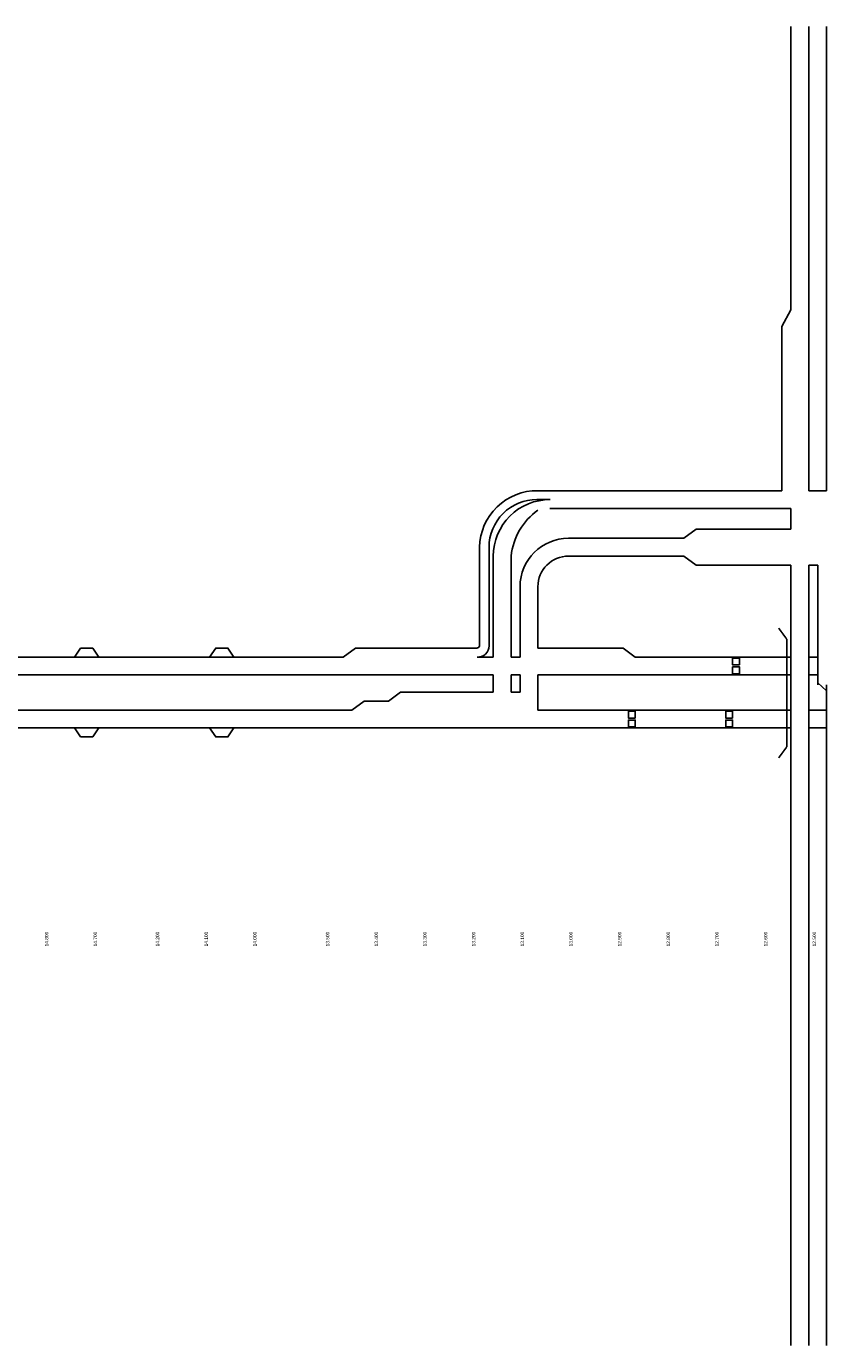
# Model space of a CAD drawing. Header units: metres. Extents: x 361 to 17834, y -7429 to 4908.
# Tile 4 of 29: x 9555 to 10531, y -6474 to -4864. Entities that reach past the tile are written whole.
import ezdxf

# ---------------------------------------------------------------- set-up
doc = ezdxf.new("R2010")
doc.units = ezdxf.units.M
doc.linetypes.add('ACAD_ISO03W100', pattern=[30, 12, -18])
doc.layers.add('ANWBwit', color=7, linetype='Continuous')
doc.layers.add('Tekenwerk', color=7, linetype='Continuous')

msp = doc.modelspace()

# ---------------------------------------------------------------- linework, layer by layer
at = {"color": 7}
for p, q in [((10487.749, -5209.866), (10487.749, -4863.895)), ((10509.528, -5430.777), (10509.528, -4863.895)), ((10531.307, -5430.777), (10531.307, -4863.895)), ((10487.749, -5209.866), (10476.86, -5230.085)), ((10476.86, -5430.777), (10476.86, -5230.085)), ((10177.8, -5441.668), (10193.86, -5441.668)), ((10179.011, -5430.777), (10476.86, -5430.777)), ((10509.528, -5430.777), (10531.307, -5430.777)), ((10193.452, -5452.556), (10487.749, -5452.556)), ((10487.749, -5477.886), (10487.749, -5452.556)), ((10216.4, -5488.776), (10357.197, -5488.776)), ((10357.197, -5488.776), (10372.046, -5477.886)), ((10124.564, -5633.763), (10124.564, -5510.555)), ((10146.343, -5633.763), (10146.343, -5510.555)), ((10216.4, -5510.555), (10357.197, -5510.555)), ((10357.197, -5510.555), (10372.046, -5521.444)), ((10372.046, -5521.444), (10487.749, -5521.444)), ((10487.749, -5667.784), (10487.749, -5521.444)), ((10509.528, -5667.784), (10509.528, -5521.444)), ((10509.528, -5521.444), (10520.418, -5521.444)), ((10520.418, -5667.784), (10520.418, -5521.444)), ((10157.232, -5633.763), (10157.232, -5547.943)), ((10179.011, -5622.874), (10179.011, -5547.943)), ((9533.333, -5633.763), (9707.184, -5633.763)), ((9707.184, -5633.763), (9890.617, -5633.763)), ((9890.617, -5633.763), (9941.43, -5633.763)), ((9941.43, -5633.763), (9956.279, -5622.874)), ((9956.279, -5622.874), (10104.767, -5622.874)), ((10104.767, -5633.763), (10124.564, -5633.763)), ((10146.343, -5633.763), (10157.232, -5633.763)), ((10179.011, -5622.874), (10282.953, -5622.874)), ((10297.802, -5633.763), (10282.953, -5622.874)), ((10297.802, -5633.763), (10487.749, -5633.763)), ((10509.528, -5633.763), (10520.534, -5633.763)), ((9533.333, -5655.542), (9707.184, -5655.542)), ((9707.184, -5655.542), (9890.617, -5655.542)), ((9890.617, -5655.542), (10124.564, -5655.542)), ((10124.564, -5667.784), (10124.564, -5655.542)), ((10124.564, -5676.794), (10124.564, -5667.784)), ((10157.232, -5655.542), (10146.343, -5655.542)), ((10146.343, -5655.542), (10146.343, -5667.784)), ((10146.343, -5667.784), (10146.343, -5676.794)), ((10157.232, -5655.542), (10157.232, -5667.784)), ((10157.232, -5667.784), (10157.232, -5676.794)), ((10179.011, -5655.542), (10487.749, -5655.542)), ((10179.011, -5667.784), (10179.011, -5655.542)), ((10179.011, -5698.573), (10179.011, -5667.784)), ((10487.749, -6474.428), (10487.749, -5667.784)), ((10509.528, -5655.542), (10520.534, -5655.542)), ((10509.528, -6474.428), (10509.528, -5667.784)), ((10531.307, -5674.892), (10520.418, -5665.095)), ((9996.679, -5687.683), (10011.528, -5676.794)), ((10011.528, -5676.794), (10124.564, -5676.794)), ((10146.343, -5676.794), (10157.232, -5676.794)), ((10531.307, -6474.428), (10531.307, -5674.892)), ((9533.333, -5698.573), (9707.184, -5698.573)), ((9707.184, -5698.573), (9890.617, -5698.573)), ((9890.617, -5698.573), (9952.133, -5698.573)), ((9952.133, -5698.573), (9966.982, -5687.683)), ((9966.982, -5687.683), (9996.679, -5687.683)), ((10179.011, -5698.573), (10487.749, -5698.573)), ((10509.528, -5698.573), (10531.307, -5698.573)), ((9533.333, -5720.352), (9707.184, -5720.352)), ((9707.184, -5720.352), (9890.617, -5720.352)), ((9890.617, -5720.352), (10487.749, -5720.352)), ((10509.528, -5720.352), (10531.307, -5720.352))]:
    msp.add_line(p, q, dxfattribs=at)
at = {"color": 7, "linetype": 'ACAD_ISO03W100'}
msp.add_line((10531.307, -5674.915), (10531.307, -5667.784), dxfattribs=at)
at = {"color": 7}
for points in [[(10372.046, -5477.886), (10487.749, -5477.886)], [(10107.879, -5619.256), (10107.879, -5499.665)], [(10119.394, -5620.035), (10119.394, -5499.665)], [(9643.101, -5633.763), (9635.677, -5622.874), (9620.828, -5622.874), (9613.403, -5633.763)], [(9808.1, -5633.763), (9800.676, -5622.874), (9785.827, -5622.874), (9778.402, -5633.763)], [(9643.101, -5720.352), (9635.677, -5731.241), (9620.828, -5731.241), (9613.403, -5720.352)], [(9808.1, -5720.352), (9800.676, -5731.241), (9785.827, -5731.241), (9778.402, -5720.352)]]:
    msp.add_lwpolyline(points, dxfattribs=at)
for points in [[(10425.03, -5643.424), (10425.03, -5634.986), (10416.592, -5634.986), (10416.592, -5643.424)], [(10425.03, -5654.313), (10425.03, -5645.876), (10416.592, -5645.876), (10416.592, -5654.313)], [(10297.802, -5708.234), (10297.802, -5699.796), (10289.364, -5699.796), (10289.364, -5708.234)], [(10416.592, -5708.234), (10416.592, -5699.796), (10408.155, -5699.796), (10408.155, -5708.234)], [(10297.802, -5719.123), (10297.802, -5710.686), (10289.364, -5710.686), (10289.364, -5719.123)], [(10416.592, -5719.123), (10416.592, -5710.686), (10408.155, -5710.686), (10408.155, -5719.123)]]:
    msp.add_lwpolyline(points, close=True, dxfattribs=at)
for centre, radius, start, end in [((10177.83, -5500.738), 69.959, 89.032187, 179.12159), ((10177.392, -5499.665), 57.998, 89.596701, 180), ((10193.452, -5510.555), 68.888, 89.596701, 180), ((10225.448, -5518.975), 79.552, 125.71302, 173.924249), ((10216.4, -5547.943), 59.167, 90, 180), ((10216.4, -5547.943), 37.388, 90, 180), ((10104.345, -5619.256), 3.535, 276.86923, 360), ((10105.861, -5620.273), 13.534, 265.363444, 1.005538)]:
    msp.add_arc(centre, radius, start, end, dxfattribs=at)
at = {"layer": 'Tekenwerk', "color": 7, "const_width": 2}
for points in [[(10482.627, -5611.87), (10472.78, -5598.507)], [(10482.627, -5611.87), (10482.627, -5667.784)], [(10482.627, -5667.784), (10482.627, -5743.574)], [(10482.627, -5743.574), (10472.78, -5756.937)]]:
    msp.add_lwpolyline(points, dxfattribs=at)

# ---------------------------------------------------------------- texts
at = {"layer": 'ANWBwit', "color": 7, "char_height": 4.17656, "width": 65.1844, "attachment_point": 5, "rotation": 90}
for s, insert in [('{\\fSwis721 Blk BT|b0|i0|c0|p34;14.800}', (9579.494, -5978.151)), ('{\\fSwis721 Blk BT|b0|i0|c0|p34;14.700}', (9638.889, -5978.151)), ('{\\fSwis721 Blk BT|b0|i0|c0|p34;14.200}', (9714.796, -5978.151)), ('{\\fSwis721 Blk BT|b0|i0|c0|p34;14.100}', (9774.191, -5978.151)), ('{\\fSwis721 Blk BT|b0|i0|c0|p34;14.000}', (9833.586, -5978.151)), ('{\\fSwis721 Blk BT|b0|i0|c0|p34;13.500}', (9922.37, -5978.151)), ('{\\fSwis721 Blk BT|b0|i0|c0|p34;13.400}', (9981.765, -5978.151)), ('{\\fSwis721 Blk BT|b0|i0|c0|p34;13.300}', (10041.16, -5978.151)), ('{\\fSwis721 Blk BT|b0|i0|c0|p34;13.200}', (10100.556, -5978.151)), ('{\\fSwis721 Blk BT|b0|i0|c0|p34;13.100}', (10159.951, -5978.151)), ('{\\fSwis721 Blk BT|b0|i0|c0|p34;13.000}', (10219.346, -5978.151)), ('{\\fSwis721 Blk BT|b0|i0|c0|p34;12.900}', (10278.741, -5978.151)), ('{\\fSwis721 Blk BT|b0|i0|c0|p34;12.800}', (10338.136, -5978.151)), ('{\\fSwis721 Blk BT|b0|i0|c0|p34;12.700}', (10397.532, -5978.151)), ('{\\fSwis721 Blk BT|b0|i0|c0|p34;12.600}', (10456.927, -5978.151)), ('{\\fSwis721 Blk BT|b0|i0|c0|p34;12.500}', (10516.322, -5978.151))]:
    msp.add_mtext(s, dxfattribs=dict(at, insert=insert))

doc.saveas('drawing.dxf')
